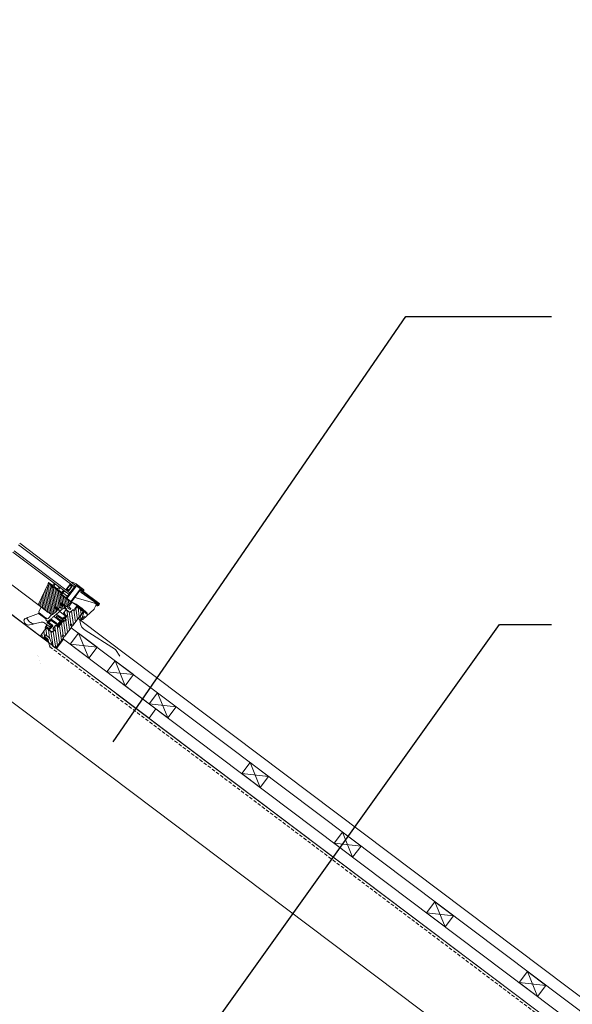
# Model space of a CAD drawing. Extents: x -613240 to -325500, y -25863 to 152403.
# Tile 112 of 254: x -385165 to -383971, y -129 to 1998. Entities that reach past the tile are written whole.
import ezdxf

# ---------------------------------------------------------------- set-up
doc = ezdxf.new("R2010")
doc.units = 0
doc.header["$MEASUREMENT"] = 0
doc.linetypes.add('HIDDEN', pattern=[11.25, 7.5, -3.75])
for name, color, linetype, lineweight in [('0_Nr_Pióra__21', 7, 'Continuous', 9), ('0_Nr_Pióra__5', 7, 'Continuous', 13), ('ARCH dach_Nr_Pióra__5', 7, 'Continuous', 13), ('Arch dachowki_Nr_Pióra__21', 7, 'Continuous', 9), ('Arch dachy_Nr_Pióra__5', 7, 'Continuous', 13), ('Arch konstrukcja dachu_Nr_Pióra__21_Nr_Pióra__21', 7, 'Continuous', 9), ('Arch okna_Nr_Pióra__5', 7, 'Continuous', 13), ('INWENT OPISY_Nr_Pióra__21', 7, 'Continuous', 9)]:
    doc.layers.add(name, color=color, linetype=linetype, lineweight=lineweight)
doc.styles.add('GENERATED_STYLE_1', font='txt')
doc.dimstyles.new('GENERATED_STYLE__6', dxfattribs={"dimtxt": 160.000002, "dimasz": 110.144928, "dimexe": 0.18, "dimexo": 40, "dimgap": 0.09, "dimtad": 1, "dimtih": 1, "dimtoh": 1, "dimdec": 0, "dimzin": 0, "dimdsep": 46, "dimtxsty": 'GENERATED_STYLE_1', "dimblk": 'ARROWHEAD_5', "dimblk1": 'ARROWHEAD_5', "dimblk2": 'ARROWHEAD_5', "dimcen": 0.09, "dimclrd": 7, "dimclre": 7, "dimclrt": 7, "dimazin": 0, "dimtfac": 1, "dimtdec": 4, "dimtmove": 0, "dimatfit": 3, "dimfxl": 0, "dimtolj": 1, "dimtzin": 0, "dimarcsym": 0})
doc.dimstyles.new('GENERATED_STYLE__8', dxfattribs={"dimtxt": 0.18, "dimasz": 182.4, "dimexe": 0.18, "dimexo": 0.0625, "dimgap": 0.09, "dimtad": 0, "dimtih": 1, "dimtoh": 1, "dimdec": 4, "dimzin": 0, "dimdsep": 46, "dimcen": 0.09, "dimadec": 0, "dimazin": 0, "dimtfac": 1, "dimtdec": 4, "dimtmove": 0, "dimatfit": 3, "dimldrblk": 'ARROWHEAD_5', "dimfxl": 0, "dimtolj": 1, "dimtzin": 0, "dimarcsym": 0})

# ---------------------------------------------------------------- blocks, each defined once
blk = doc.blocks.new('*D913')
at = {"layer": '0_Nr_Pióra__5', "linetype": 'Continuous'}
for points in [[(-388117.5, -2345.8), (-388007.6, -2382.5), (-388040.6, -2432.6)], [(-387736.3, -2994.6), (-387774.7, -2885.2), (-387714.9, -2880.7)]]:
    blk.add_hatch(color=256, dxfattribs=at).paths.add_polyline_path(points, flags=0)
for p, q in [((-388064.6, -2250.9), (-388170.4, -2440.8)), ((-388117.5, -2345.8), (-388007.6, -2382.5)), ((-388117.5, -2345.8), (-388040.6, -2432.6)), ((-388007.6, -2382.5), (-388040.6, -2432.6)), ((-387774.7, -2885.2), (-387714.9, -2880.7)), ((-387736.3, -2994.6), (-387774.7, -2885.2)), ((-387736.3, -2994.6), (-387714.9, -2880.7))]:
    blk.add_line(p, q, dxfattribs=at)
blk.add_arc((-388479.1, -2994.6), 742.8, 8.6448, 52.2241, dxfattribs=at)
at = {"layer": '0_Nr_Pióra__21', "insert": (-387700.7, -2617.3), "char_height": 160, "attachment_point": 7, "style": 'GENERATED_STYLE_1'}
blk.add_mtext('{60,87°}', dxfattribs=at)
blk = doc.blocks.new('ARROWHEAD_5')
at = {"color": 0, "linetype": 'Continuous', "lineweight": 0}
blk.add_line((0, 0), (-1, 0), dxfattribs=at)
blk.add_solid([(-1, 0.2679), (0, 0), (-1, -0.2679), (-1, 0.2679)], dxfattribs=at)
blk = doc.blocks.new('*D915')
at = {"layer": '0_Nr_Pióra__5', "linetype": 'Continuous'}
for points in [[(-381559.9, -2205.3), (-381598.7, -2314.5), (-381648.2, -2280.5)], [(-381824.1, -2994.6), (-381849.3, -2881.5), (-381789.3, -2884)]]:
    blk.add_hatch(color=256, dxfattribs=at).paths.add_polyline_path(points, flags=0)
for p, q in [((-381559.9, -2205.3), (-381648.2, -2280.5)), ((-381559.9, -2205.3), (-381598.7, -2314.5)), ((-381598.7, -2314.5), (-381648.2, -2280.5)), ((-381824.1, -2994.6), (-381849.3, -2881.5)), ((-381849.3, -2881.5), (-381789.3, -2884)), ((-381824.1, -2994.6), (-381789.3, -2884))]:
    blk.add_line(p, q, dxfattribs=at)
blk.add_arc((-380512.8, -2994.6), 1311.3, 147.8852, 175.1063, dxfattribs=at)
at = {"layer": '0_Nr_Pióra__21', "insert": (-382459.2, -2607.7), "char_height": 160, "attachment_point": 7, "style": 'GENERATED_STYLE_1'}
blk.add_mtext('{37,01°}', dxfattribs=at)
blk = doc.blocks.new('*D916')
at = {"layer": '0_Nr_Pióra__5', "linetype": 'Continuous'}
for points in [[(-377805.4, -5035.4), (-377844.1, -5144.7), (-377893.5, -5110.8)], [(-378059.5, -5794.6), (-378084.5, -5681.4), (-378024.6, -5684.1)]]:
    blk.add_hatch(color=256, dxfattribs=at).paths.add_polyline_path(points, flags=0)
for p, q in [((-377805.4, -5035.4), (-377893.5, -5110.8)), ((-377805.4, -5035.4), (-377844.1, -5144.7)), ((-377844.1, -5144.7), (-377893.5, -5110.8)), ((-378059.5, -5794.6), (-378084.5, -5681.4)), ((-378084.5, -5681.4), (-378024.6, -5684.1)), ((-378059.5, -5794.6), (-378024.6, -5684.1))]:
    blk.add_line(p, q, dxfattribs=at)
blk.add_arc((-376798.3, -5794.6), 1261.2, 148.0793, 174.9121, dxfattribs=at)
at = {"layer": '0_Nr_Pióra__21', "insert": (-378697.2, -5423.5), "char_height": 160, "attachment_point": 7, "style": 'GENERATED_STYLE_1'}
blk.add_mtext('{37,01°}', dxfattribs=at)

msp = doc.modelspace()

# ---------------------------------------------------------------- linework, layer by layer
at = {"layer": 'ARCH dach_Nr_Pióra__5', "linetype": 'Continuous'}
for p, q in [((-385070, 659.8), (-385084.9, 640)), ((-384870.4, 509.3), (-385070, 659.8)), ((-385037.6, 672.9), (-385055.6, 649)), ((-385037.6, 672.9), (-384997.6, 642.8)), ((-385037.6, 672.9), (-385015.7, 618.9)), ((-384885.3, 489.5), (-385084.9, 640)), ((-385055.6, 649), (-384997.6, 642.8)), ((-385055.6, 649), (-385015.7, 618.9)), ((-384997.6, 642.8), (-385015.7, 618.9)), ((-384958.7, 613.5), (-384976.8, 589.6)), ((-384958.7, 613.5), (-384918.8, 583.4)), ((-384958.7, 613.5), (-384936.9, 559.5)), ((-384976.8, 589.6), (-384936.9, 559.5)), ((-384976.8, 589.6), (-384918.8, 583.4)), ((-384918.8, 583.4), (-384936.9, 559.5)), ((-380130.4, -3063.7), (-384939.6, 561.6)), ((-384866.8, 544.2), (-384884.9, 520.3)), ((-384866.8, 544.2), (-384826.9, 514.1)), ((-384866.8, 544.2), (-384844.9, 490.2)), ((-384884.9, 520.3), (-384844.9, 490.2)), ((-384884.9, 520.3), (-384826.9, 514.1)), ((-384826.9, 514.1), (-384844.9, 490.2)), ((-384870.4, 509.3), (-384885.3, 489.5)), ((-384667.2, 393.8), (-384685.2, 369.8)), ((-384667.2, 393.8), (-384627.3, 363.7)), ((-384667.2, 393.8), (-384645.3, 339.7)), ((-384685.2, 369.8), (-384645.3, 339.7)), ((-384685.2, 369.8), (-384627.3, 363.7)), ((-384627.3, 363.7), (-384645.3, 339.7)), ((-384467.5, 243.3), (-384485.6, 219.3)), ((-384467.5, 243.3), (-384427.6, 213.2)), ((-384467.5, 243.3), (-384445.7, 189.2)), ((-384485.6, 219.3), (-384445.7, 189.2)), ((-384485.6, 219.3), (-384427.6, 213.2)), ((-384427.6, 213.2), (-384445.7, 189.2)), ((-384267.9, 92.8), (-384286, 68.8)), ((-384267.9, 92.8), (-384246, 38.7)), ((-384267.9, 92.8), (-384228, 62.7)), ((-384286, 68.8), (-384246, 38.7)), ((-384286, 68.8), (-384228, 62.7)), ((-384228, 62.7), (-384246, 38.7)), ((-384068.3, -57.7), (-384086.3, -81.7)), ((-384068.3, -57.7), (-384046.4, -111.8)), ((-384068.3, -57.7), (-384028.4, -87.8)), ((-384086.3, -81.7), (-384046.4, -111.8)), ((-384086.3, -81.7), (-384028.4, -87.8)), ((-384028.4, -87.8), (-384046.4, -111.8))]:
    msp.add_line(p, q, dxfattribs=at)
at = {"layer": 'Arch dachowki_Nr_Pióra__21', "linetype": 'Continuous'}
for p, q in [((-379905.7, -3164.3), (-385038.4, 704.9)), ((-379920.7, -3184.3), (-385053.4, 684.9))]:
    msp.add_line(p, q, dxfattribs=at)
at = {"layer": 'Arch dachy_Nr_Pióra__5', "linetype": 'Continuous'}
for p, q in [((-385112.6, 662.5), (-385103.8, 654.5)), ((-385105, 658.1), (-385111.9, 664.4)), ((-385110.6, 665.9), (-385103.5, 659.5)), ((-385103.5, 659.5), (-385102.1, 655.2)), ((-385105.9, 656.9), (-385106.2, 656.6)), ((-385104.8, 658.1), (-385105.6, 657.3)), ((-385103.8, 659.3), (-385104.5, 658.5)), ((-385103.9, 654.7), (-385103.2, 655.4)), ((-385103.3, 654.5), (-385102.6, 655.3)), ((-385102.8, 655.9), (-385102.4, 656.3)), ((-385102.3, 655.7), (-385102.6, 656.1))]:
    msp.add_line(p, q, dxfattribs=at)
at = {"layer": 'Arch dachy_Nr_Pióra__5', "linetype": 'Continuous', "flags": 128}
msp.add_lwpolyline([(-385040.1, 730), (-385027.7, 720.7, -0.341648), (-385027.3, 719), (-385029.8, 715.6, 0.442265), (-385022.9, 679.2), (-384957.9, 637.8), (-384948.6, 623.7)], format="xyb", dxfattribs=at)
at = {"layer": 'Arch dachy_Nr_Pióra__5', "linetype": 'HIDDEN', "flags": 128}
for points in [[(-385099.6, 643.7), (-385104, 658.4)], [(-385099.6, 643.7), (-380242, -3018.1)]]:
    msp.add_lwpolyline(points, dxfattribs=at)
at = {"layer": 'Arch dachy_Nr_Pióra__5', "linetype": 'Continuous'}
for centre, radius, start, end in [((-385112.8, 662.2), 0.3, 47.9941, 137.9941), ((-385099.3, 819.7), 160.1, 268.3043, 268.4258), ((-385101.8, 804.9), 147.6, 268.3149, 268.5736), ((-385122.3, 644.9), 20.2, 36.2773, 36.4717), ((-385100.6, 810.1), 151.7, 268.3107, 268.5617), ((-385121.7, 645.7), 20.9, 36.2604, 36.4809), ((-385120.1, 647.3), 20.2, 36.2876, 36.4563), ((-384949.4, 674.9), 155.7, 187.4656, 187.5156), ((-385103.6, 654.7), 0.3, 227.9941, 317.9941), ((-385113.2, 638.3), 19.9, 59.5068, 61.0734), ((-384926.7, 679), 177.6, 187.4701, 187.6734), ((-385102.4, 655.1), 0.3, 17.993, 137.9941), ((-385101.5, 645.8), 0.3, 317.9941, 17.993), ((-385099.2, 645.4), 0.3, 317.9941, 17.993), ((-385126.2, 625.2), 0.3, 37.9941, 127.9941), ((-385124.7, 621.9), 0.2, 217.9941, 307.9941), ((-385121.3, 613.4), 0.3, 272.993, 357.9941), ((-385118.9, 608.2), 0.3, 177.9941, 182.993)]:
    msp.add_arc(centre, radius, start, end, dxfattribs=at)
for points, knots in [([(-385104, 659.7), (-385104, 659.7), (-385103.8, 659.6), (-385103.7, 659.5), (-385103.6, 659.5), (-385103.5, 659.5), (-385103.5, 659.4)], [0, 0, 0, 0, 1, 1, 1, 2, 2, 2, 2]), ([(-385106, 656.9), (-385106.1, 657), (-385106.2, 657.2), (-385106.2, 657.2), (-385106.2, 657.3), (-385106.2, 657.3), (-385106.2, 657.3)], [0, 0, 0, 0, 1, 1, 1, 2, 2, 2, 2]), ([(-385106.2, 657.3), (-385106.1, 657.3), (-385106.1, 657.3), (-385106, 657.3), (-385105.8, 657.2), (-385105.5, 657), (-385105.1, 656.7), (-385104.7, 656.5), (-385104.3, 656.2), (-385103.9, 655.9), (-385103.6, 655.7), (-385103.2, 655.4), (-385103, 655.3), (-385102.8, 655.2), (-385102.7, 655.2), (-385102.7, 655.3)], [0, 0, 0, 0, 1, 1, 1, 2, 2, 2, 3, 3, 3, 4, 4, 4, 5, 5, 5, 5]), ([(-385105.9, 656.9), (-385105.9, 656.9), (-385105.8, 656.9), (-385105.7, 656.9), (-385105.5, 656.8), (-385105.3, 656.7), (-385105, 656.5), (-385104.7, 656.3), (-385104.4, 656.1), (-385104.1, 656), (-385103.9, 655.8), (-385103.8, 655.7), (-385103.6, 655.7)], [0, 0, 0, 0, 1, 1, 1, 2, 2, 2, 3, 3, 3, 4, 4, 4, 4]), ([(-385102.8, 655.9), (-385102.8, 655.8), (-385102.9, 655.9), (-385103.1, 655.9), (-385103.2, 656), (-385103.5, 656.1), (-385103.8, 656.3), (-385104.1, 656.5), (-385104.4, 656.7), (-385104.7, 656.9), (-385105, 657.1), (-385105.2, 657.2), (-385105.4, 657.3), (-385105.4, 657.3), (-385105.5, 657.3), (-385105.5, 657.3)], [0, 0, 0, 0, 1, 1, 1, 2, 2, 2, 3, 3, 3, 4, 4, 4, 5, 5, 5, 5]), ([(-385105.1, 658.5), (-385105.1, 658.5), (-385105, 658.5), (-385104.8, 658.4), (-385104.6, 658.3), (-385104.3, 658.1), (-385103.9, 657.8), (-385103.5, 657.5), (-385103.1, 657.2), (-385102.7, 657), (-385102.7, 657), (-385102.7, 657), (-385102.7, 657)], [0, 0, 0, 0, 1, 1, 1, 2, 2, 2, 3, 3, 3, 4, 4, 4, 4]), ([(-385104.8, 658.1), (-385104.8, 658.1), (-385104.7, 658.1), (-385104.6, 658.1), (-385104.4, 658), (-385104.1, 657.8), (-385103.8, 657.6), (-385103.5, 657.5), (-385103.2, 657.3), (-385102.9, 657.1), (-385102.8, 657), (-385102.7, 657), (-385102.6, 656.9)], [0, 0, 0, 0, 1, 1, 1, 2, 2, 2, 3, 3, 3, 4, 4, 4, 4]), ([(-385102.9, 657.6), (-385103.1, 657.7), (-385103.3, 657.9), (-385103.5, 658), (-385103.8, 658.2), (-385104.1, 658.3), (-385104.2, 658.4), (-385104.3, 658.5), (-385104.4, 658.5), (-385104.4, 658.5)], [0, 0, 0, 0, 1, 1, 1, 2, 2, 2, 3, 3, 3, 3])]:
    msp.add_open_spline(points, degree=3, knots=knots, dxfattribs=at)
for points in [[(-385103.8, 659.2), (-385103.9, 659.4), (-385104, 659.5), (-385104, 659.5)], [(-385103.8, 659.3), (-385103.7, 659.3), (-385103.6, 659.3), (-385103.4, 659.2)], [(-385104.9, 658.1), (-385105.1, 658.2), (-385105.1, 658.4), (-385105.2, 658.5)], [(-385103.4, 659.2), (-385103.4, 659.2), (-385103.4, 659.2), (-385103.4, 659.2)]]:
    msp.add_open_spline(points, degree=3, dxfattribs=at)
at = {"layer": 'Arch konstrukcja dachu_Nr_Pióra__21_Nr_Pióra__21', "linetype": 'Continuous'}
for p, q in [((-386169.6, 1457.5), (-375699.3, -6435.2)), ((-386122.5, 1233.9), (-375805.6, -6542.9)), ((-384954.7, 541.6), (-380420.7, -2876))]:
    msp.add_line(p, q, dxfattribs=at)
at = {"layer": 'Arch okna_Nr_Pióra__5', "linetype": 'Continuous'}
for p, q in [((-385176.7, 851.2), (-385056.1, 760.3)), ((-385046.4, 773.1), (-385167, 864)), ((-385044, 776.3), (-385164.6, 867.2)), ((-385179.1, 848), (-385058.5, 757.1)), ((-385214.1, 801.8), (-385122.8, 733)), ((-385103.3, 779.3), (-385123.7, 735.6)), ((-385100.6, 716.2), (-385108, 769.2)), ((-385097, 713.5), (-385105.6, 774.5)), ((-385102.6, 782.6), (-385103.5, 781.1)), ((-385103.1, 779.9), (-385103.3, 779.3)), ((-385093.8, 713.3), (-385103.1, 779.8)), ((-385092.6, 775.8), (-385101.6, 781.4)), ((-385093.9, 774.5), (-385101.1, 779.8)), ((-385101.1, 779.8), (-385093.9, 774.5)), ((-385090.9, 715.4), (-385099.8, 778.8)), ((-385095.6, 772.2), (-385096.2, 776.1)), ((-385096, 771.7), (-385093.9, 774.5)), ((-385093.8, 770), (-385096, 771.7)), ((-385093.6, 770.2), (-385095.9, 771.9)), ((-385088, 717.5), (-385095.5, 771.2)), ((-385095.1, 772.3), (-385095.4, 772.5)), ((-385093.9, 774.5), (-385094.8, 773.3)), ((-385091.7, 772.8), (-385093.8, 770)), ((-385093.6, 771.2), (-385092.8, 771.4)), ((-385093.1, 770.9), (-385093.6, 771.2)), ((-385093.3, 772.3), (-385091.9, 772.9)), ((-385092.8, 772), (-385093.3, 772)), ((-385086.4, 729.3), (-385092.4, 771.8)), ((-385089.4, 779.3), (-385092, 775.9)), ((-385091.9, 772.9), (-385079.2, 763.3)), ((-385091.8, 781.6), (-385089.3, 779.7)), ((-385081.2, 764.9), (-385091.7, 772.8)), ((-385088.3, 779.6), (-385091.5, 782)), ((-385090.8, 775), (-385088.2, 778.8)), ((-385083.4, 768.8), (-385090.7, 774.3)), ((-385082.8, 726.6), (-385089, 770.7)), ((-385079.6, 727.6), (-385085.4, 768)), ((-385079.6, 771.9), (-385082.8, 768.8)), ((-385081.8, 774.1), (-385079.6, 772.5)), ((-385079.1, 772.7), (-385081.5, 774.5)), ((-385080.4, 766.4), (-385078.1, 770.7)), ((-385073.2, 760.4), (-385080.3, 765.8)), ((-385078.1, 771.9), (-385078.6, 772.3)), ((-385077.7, 770.9), (-385075.4, 769.3)), ((-385075.1, 769.7), (-385077.5, 771.5)), ((-385055.2, 779.7), (-385064.9, 766.9)), ((-385064.9, 766.9), (-385060.9, 763.9)), ((-385064.2, 749.1), (-385043.2, 776.9)), ((-385055, 778.3), (-385063.5, 767.1)), ((-385063.5, 767.1), (-385061.9, 765.9)), ((-385062.6, 747.9), (-385041.9, 775.3)), ((-385062.2, 768.7), (-385060.6, 767.5)), ((-385061.9, 765.9), (-385060.6, 767.5)), ((-385061.1, 765.3), (-385060.5, 766.1)), ((-385061.1, 765.3), (-385060.5, 766.1)), ((-385060.6, 767.5), (-385058.7, 766)), ((-385060.5, 766.1), (-385058.5, 764.6)), ((-385060.5, 766.1), (-385058.5, 764.6)), ((-385058.7, 766), (-385052.6, 774)), ((-385058.5, 764.6), (-385051.2, 774.2)), ((-385058.5, 764.6), (-385051.2, 774.2)), ((-385056.2, 776.7), (-385054.6, 775.5)), ((-385046.4, 773.1), (-385056.1, 760.3)), ((-385051.2, 776.7), (-385055.2, 779.7)), ((-385053.4, 777.1), (-385055, 778.3)), ((-385054.6, 775.5), (-385053.4, 777.1)), ((-385052.6, 774), (-385054.6, 775.5)), ((-385054.2, 741.6), (-385033.5, 769)), ((-385053.2, 775.7), (-385052.6, 776.5)), ((-385053.2, 775.7), (-385052.6, 776.5)), ((-385051.2, 774.2), (-385053.2, 775.7)), ((-385051.2, 774.2), (-385053.2, 775.7)), ((-385032.3, 768.1), (-385053, 740.7)), ((-385052.6, 776.5), (-385051.8, 775.9)), ((-385052.6, 776.5), (-385051.8, 775.9)), ((-385051.8, 775.9), (-385051.2, 776.7)), ((-385051.8, 775.9), (-385051.2, 776.7)), ((-385051.1, 782.9), (-385051.5, 781.9)), ((-385051.2, 776.7), (-385046.4, 773.1)), ((-385042.2, 779.3), (-385051.1, 782.9)), ((-385046.4, 773.1), (-385048.9, 774.9)), ((-385044, 776.3), (-385046.5, 778.1)), ((-385046.4, 773.1), (-385044, 776.3)), ((-385043.8, 776.6), (-385044, 776.3)), ((-385041.8, 777.4), (-385043.2, 776.9)), ((-385026.6, 767.5), (-385041.9, 779.1)), ((-385033.5, 769), (-385041.9, 775.3)), ((-385041.3, 777.4), (-385028.7, 767.9)), ((-385032.3, 768.1), (-385030.4, 766.6)), ((-385030.4, 766.6), (-385032.3, 764)), ((-385028.5, 765.8), (-385030.7, 762.8)), ((-385118.8, 665.5), (-385245.1, 760.7)), ((-385114.9, 727), (-385117.9, 748.1)), ((-385111.3, 724.3), (-385115.4, 753.3)), ((-385107.8, 721.6), (-385113, 758.6)), ((-385104.2, 718.9), (-385110.5, 763.9)), ((-385076.5, 727.3), (-385081.8, 765.3)), ((-385079.2, 763.3), (-385078.8, 763.8)), ((-385079.2, 763.3), (-385075.2, 760.3)), ((-385078.8, 763.8), (-385074.8, 760.8)), ((-385074.8, 738.1), (-385078.2, 762.6)), ((-385074.8, 760.8), (-385075.2, 760.3)), ((-385075.2, 760.3), (-385073.6, 759.2)), ((-385073.6, 759.2), (-385075.2, 757.1)), ((-385074.9, 756.4), (-385052.2, 739.2)), ((-385074.4, 758.1), (-385074.7, 759.9)), ((-385071.2, 735.4), (-385074.1, 755.7)), ((-385073.6, 760.7), (-385069.8, 765.6)), ((-385073.6, 756.6), (-385068.4, 763.4)), ((-385054.4, 740.9), (-385073.6, 755.4)), ((-385069.3, 764.6), (-385072.5, 760.5)), ((-385070.6, 759.7), (-385069.5, 758.8)), ((-385067.9, 734.4), (-385070.5, 753)), ((-385069.5, 758.8), (-385063.1, 753.9)), ((-385064.6, 761.7), (-385069, 765.1)), ((-385068, 763.6), (-385064.9, 761.3)), ((-385064.4, 732.8), (-385066.9, 750.3)), ((-385061.1, 731.9), (-385063.3, 747.6)), ((-385063.1, 753.9), (-385060.6, 754.3)), ((-385058.5, 757.1), (-385061.7, 752.9)), ((-385061.5, 752.7), (-385061.7, 752.9)), ((-385060.3, 764.7), (-385061.1, 765.3)), ((-385060.3, 764.7), (-385061.1, 765.3)), ((-385060.9, 763.9), (-385060.3, 764.7)), ((-385060.9, 763.9), (-385060.3, 764.7)), ((-385060.9, 759), (-385058.5, 757.1)), ((-385058.4, 735.5), (-385059.7, 744.9)), ((-385058.5, 757.1), (-385056.1, 760.3)), ((-385002.1, 737.6), (-385045.9, 750.1)), ((-385031.8, 761.2), (-384996.1, 735.7)), ((-385030.7, 762.8), (-384994.5, 737)), ((-385027.5, 763.8), (-385026.3, 765.4)), ((-384993.4, 737.5), (-385027.4, 763.1)), ((-385123.4, 719.9), (-385118.1, 729.4)), ((-385122.1, 732.4), (-385122.8, 737.5)), ((-385122.8, 733), (-385102.9, 718)), ((-385118.5, 729.7), (-385120.4, 742.8)), ((-385088.9, 727.5), (-385087.1, 729.9)), ((-385084.1, 723.9), (-385088.9, 727.5)), ((-385087.7, 728.6), (-385086.9, 726)), ((-385087.1, 729.9), (-385082.3, 726.2)), ((-385086.1, 726.2), (-385086.8, 727.7)), ((-385081.9, 725.9), (-385086.7, 729.3)), ((-385086.5, 727.9), (-385085.9, 727.1)), ((-385085.9, 727.1), (-385084.9, 724.5)), ((-385085.1, 719.7), (-385085.8, 725.1)), ((-385084.2, 724.7), (-385084.8, 726.2)), ((-385084.6, 726.3), (-385084, 725.6)), ((-385084.4, 722.7), (-385084, 723.2)), ((-385083.9, 723.9), (-385083.6, 723.7)), ((-385083.6, 723.7), (-385083.9, 723.2)), ((-385083.9, 723.2), (-385083.5, 722.9)), ((-385082.4, 723.5), (-385082.5, 723.5)), ((-385082.1, 724), (-385080.6, 722.9)), ((-385081.3, 726.7), (-385081.9, 725.9)), ((-385080.3, 723.4), (-385081.8, 724.6)), ((-385081.6, 726.3), (-385081.3, 726.8)), ((-385081.4, 725), (-385081.3, 725)), ((-385081, 726.5), (-385081.3, 726.7)), ((-385081.1, 727), (-385078.4, 728.1)), ((-385081.1, 725), (-385080.8, 725.3)), ((-385080, 723.3), (-385080.3, 723.4)), ((-385079.5, 723.1), (-385080, 723.3)), ((-385070, 727.2), (-385078, 720.3)), ((-385077.5, 735.1), (-385075.1, 738.3)), ((-385072.7, 731.5), (-385077.5, 735.1)), ((-385077.4, 728), (-385076.1, 727)), ((-385075.9, 737.1), (-385076.3, 734.2)), ((-385076.3, 734.2), (-385075.7, 733.8)), ((-385075.5, 737.8), (-385075.9, 737.2)), ((-385075.5, 734.2), (-385075.3, 735.7)), ((-385075.1, 738.3), (-385069.5, 734.1)), ((-385074.7, 727.2), (-385072.5, 730.1)), ((-385074.5, 736), (-385073.3, 735.1)), ((-385070.5, 734.9), (-385074.3, 737.8)), ((-385074.3, 737.7), (-385070.2, 734.6)), ((-385073.5, 728.8), (-385074, 732.5)), ((-385072.9, 734.2), (-385073.2, 731.9)), ((-385073.2, 731.9), (-385072.7, 731.5)), ((-385072.4, 731.9), (-385072.2, 733.4)), ((-385071.4, 733.7), (-385070.8, 733.3)), ((-385070.2, 715.9), (-385064.2, 723.8)), ((-385070.1, 732.5), (-385064.6, 724.2)), ((-385069.5, 734.1), (-385063.4, 730.4)), ((-385063.9, 724.8), (-385069.5, 733.8)), ((-385064.2, 723.8), (-385068.7, 727.3)), ((-385064.4, 724), (-385056.2, 717.8)), ((-385062.1, 730.7), (-385054.4, 740.9)), ((-385054.4, 740.9), (-385060.7, 732.5)), ((-385059.9, 726.9), (-385056, 723.9)), ((-385052, 739.1), (-385058.3, 730.7)), ((-385058.1, 729.3), (-385054.2, 726.3)), ((-385055.7, 739.1), (-385056.1, 742.2)), ((-385056, 723.9), (-385054.2, 726.3)), ((-385052, 739.1), (-385054.4, 740.9)), ((-385048.3, 723.1), (-385046.8, 722)), ((-385046.8, 722), (-385041.4, 729.2)), ((-385040.1, 702.6), (-385043.5, 726.4)), ((-385040, 729.4), (-385028, 720.4)), ((-385035.9, 708.2), (-385038.7, 728.4)), ((-385031.6, 713.9), (-385033.1, 724.2)), ((-385028, 702.7), (-385003.9, 725)), ((-385003.5, 725.7), (-385000.5, 732.9)), ((-384997.4, 734), (-385002.1, 737.6)), ((-384999, 733.5), (-384997.4, 732.3)), ((-384997.4, 734), (-384996.1, 735.7)), ((-384997, 733.7), (-384997.4, 734)), ((-384994.2, 734.9), (-384994.9, 734)), ((-384994.6, 732.7), (-384993, 734.7)), ((-385155.3, 701.6), (-385153.6, 703.9)), ((-385153.6, 703.9), (-385153.3, 704.3)), ((-385153.1, 704.6), (-385146.8, 707)), ((-385123.8, 715.6), (-385146.8, 707)), ((-385123.8, 715.5), (-385122.9, 716.7)), ((-385109.2, 704.6), (-385123.8, 715.6)), ((-385123.8, 715.5), (-385122, 714.2)), ((-385122.6, 717.2), (-385122.9, 716.8)), ((-385122.9, 716.7), (-385108.7, 706.1)), ((-385122.6, 717.2), (-385122.8, 717.3)), ((-385109.3, 704.6), (-385107.5, 703.3)), ((-385107.5, 703.3), (-385109.2, 704.6)), ((-385108.5, 705.9), (-385108.7, 706.1)), ((-385108.5, 705.9), (-385106.6, 704.5)), ((-385108.4, 705.8), (-385106.6, 704.5)), ((-385106.6, 704.5), (-385107.5, 703.3)), ((-385107.5, 703.3), (-385106.6, 704.5)), ((-385106.6, 704.5), (-385106.3, 704.9)), ((-385106.1, 704.7), (-385106.3, 704.9)), ((-385097.9, 703.2), (-385104.9, 697.2)), ((-385095.7, 712.6), (-385103.4, 704.9)), ((-385102.9, 718), (-385100.3, 716)), ((-385100.5, 716.2), (-385096.4, 713.1)), ((-385098.7, 714.8), (-385098.7, 714.8)), ((-385098.7, 714.8), (-385097.7, 714.1)), ((-385097.5, 713.9), (-385095.7, 712.6)), ((-385096.7, 703.2), (-385086.1, 695.5)), ((-385094, 713.1), (-385085.1, 719.5)), ((-385092.3, 708), (-385089.9, 710.1)), ((-385085.7, 713.7), (-385089.8, 710.2)), ((-385079.8, 700.9), (-385089.8, 708.6)), ((-385086, 708.2), (-385083.4, 710.5)), ((-385078.6, 702.4), (-385086, 708.2)), ((-385085.7, 713.7), (-385079.5, 719)), ((-385084.7, 720.2), (-385084.5, 722.5)), ((-385084.5, 713.7), (-385073, 705.3)), ((-385083.4, 710.5), (-385074.2, 703.7)), ((-385079.5, 719), (-385078, 720.3)), ((-385078.3, 702.2), (-385074.9, 699.6)), ((-385066.8, 710.7), (-385078, 719.5)), ((-385074.7, 700.5), (-385069.1, 704.8)), ((-385071.8, 705.4), (-385066.8, 709.1)), ((-385065.6, 707.5), (-385070.6, 703.8)), ((-385062.6, 710.1), (-385070.2, 715.9)), ((-385068.9, 705.1), (-385068.5, 704.8)), ((-385068.8, 705.1), (-385067.3, 703.9)), ((-385067.8, 704.3), (-385068.5, 704.8)), ((-385064.4, 701.6), (-385067.8, 704.3)), ((-385066.9, 713.4), (-385067.7, 719.2)), ((-385067.3, 703.9), (-385062.6, 710.1)), ((-385063.6, 701.1), (-385067.3, 703.9)), ((-385065.3, 702.4), (-385065.8, 705.9)), ((-385057.1, 680), (-385063.2, 723.1)), ((-385053.9, 692.9), (-385057.6, 718.9)), ((-385056.2, 717.8), (-385050.2, 723.1)), ((-385048.6, 691.3), (-385052.8, 720.8)), ((-385049.8, 689.8), (-385027.8, 718.9)), ((-385044.4, 696.9), (-385048, 722.9)), ((-385024.9, 709.6), (-385030.1, 704.9)), ((-385138, 692.1), (-385143.3, 690.8)), ((-385133.5, 693.1), (-385138, 692.1)), ((-385133.5, 693.1), (-385118.5, 696.5)), ((-385119.2, 668.3), (-385107.2, 684.3)), ((-385101.6, 688.2), (-385110.2, 694.7)), ((-385108.6, 686.8), (-385109.4, 684.2)), ((-385109, 683.1), (-385108.4, 682.7)), ((-385106.9, 684.7), (-385108.4, 682.7)), ((-385105.8, 666.9), (-385108.1, 683.1)), ((-385107.5, 688.7), (-385107.7, 688.4)), ((-385107.2, 684.3), (-385095, 675.1)), ((-385107.1, 700.5), (-385095.7, 691.9)), ((-385101.7, 683.4), (-385107.1, 687.3)), ((-385102.9, 681.7), (-385106.9, 684.7)), ((-385105.7, 691.3), (-385106.1, 690.8)), ((-385096.4, 689.2), (-385104.8, 695.6)), ((-385100.7, 680), (-385104.6, 683)), ((-385097.3, 701.2), (-385102.7, 696.5)), ((-385095.1, 690.8), (-385102.7, 696.5)), ((-385100, 661.6), (-385102.7, 680.9)), ((-385102.1, 697), (-385102, 696.9)), ((-385097.6, 700.7), (-385101.9, 696.9)), ((-385094, 690.1), (-385101.9, 696.2)), ((-385101.6, 688.2), (-385101.6, 688.2)), ((-385100.7, 680), (-385093.8, 687.2)), ((-385100.4, 683.5), (-385096.2, 687.8)), ((-385098.9, 682.1), (-385094.8, 686.4)), ((-385097.3, 701.2), (-385087.2, 693.9)), ((-385086.7, 693.2), (-385097, 700.7)), ((-385095.5, 690.5), (-385096.7, 688.9)), ((-385095.6, 699.9), (-385095.7, 699.8)), ((-385087.6, 689.6), (-385093.1, 682.4)), ((-385093.1, 682.4), (-385092.6, 682)), ((-385093.1, 682.4), (-385089.2, 679.4)), ((-385092.6, 682), (-385087.9, 688.2)), ((-385088.2, 678.7), (-385092.6, 682)), ((-385091.7, 697.1), (-385091.8, 696.9)), ((-385082.7, 646.1), (-385088.5, 687.5)), ((-385088.4, 688.5), (-385087.9, 688.2)), ((-385087.9, 688.2), (-385083.7, 688.8)), ((-385087.6, 689.6), (-385084.7, 690)), ((-385082.1, 690), (-385087.2, 693.9)), ((-385081.9, 689.7), (-385086.4, 693)), ((-385082.3, 692.7), (-385086.1, 695.5)), ((-385085.3, 689.9), (-385083.7, 688.8)), ((-385081.5, 687.7), (-385084.7, 690)), ((-385083.7, 688.8), (-385080.6, 686.3)), ((-385078.4, 651.8), (-385083.6, 688.7)), ((-385082.3, 692.7), (-385077.5, 699.1)), ((-385081.9, 689.7), (-385079.8, 692.5)), ((-385081.7, 690.1), (-385077.3, 695.9)), ((-385080.1, 687.9), (-385081.5, 687.7)), ((-385078.1, 694.9), (-385080.9, 694.5)), ((-385080.6, 686.3), (-385074.3, 694.6)), ((-385080.5, 691.5), (-385077, 692)), ((-385077.8, 691), (-385080.1, 687.9)), ((-385079.8, 692.5), (-385079.7, 692.6)), ((-385079.7, 700.7), (-385077.5, 699.1)), ((-385079.7, 692.6), (-385076.6, 696.7)), ((-385076.2, 693.2), (-385079.7, 692.7)), ((-385076.4, 697.1), (-385079.2, 696.8)), ((-385075.3, 694.3), (-385078.8, 693.8)), ((-385074.2, 657.4), (-385078.6, 688.9)), ((-385074.5, 695.4), (-385078, 694.9)), ((-385070.2, 701.1), (-385077.8, 691)), ((-385077.3, 695.9), (-385077, 696.3)), ((-385073.6, 696.5), (-385077.1, 696)), ((-385077, 696.3), (-385074.9, 699.2)), ((-385076.6, 696.7), (-385074.5, 699.5)), ((-385074.7, 699.7), (-385074.5, 699.5)), ((-385074.3, 694.6), (-385070, 700.3)), ((-385070.6, 667.9), (-385074.3, 694.6)), ((-385070.5, 700.7), (-385070, 700.3)), ((-385068.1, 699.6), (-385070.2, 701.1)), ((-385065.7, 668.7), (-385070.1, 700.2)), ((-385070, 700.3), (-385067.9, 698.8)), ((-385068.1, 699.6), (-385064.5, 701.5)), ((-385067.9, 698.8), (-385063.6, 701.1)), ((-385051.6, 687.4), (-385067.8, 665.9)), ((-385061.4, 674.4), (-385065, 700.3)), ((-385064.4, 701.6), (-385064.5, 701.5)), ((-385054.2, 693.1), (-385056, 690.7)), ((-385056, 690.7), (-385051.6, 687.4)), ((-385049.8, 689.8), (-385054.2, 693.1)), ((-385052.9, 685.7), (-385053.3, 688.7)), ((-385115.6, 663.1), (-385118.8, 665.5)), ((-385115.3, 662.9), (-385116.6, 671.8)), ((-385108.6, 669.1), (-385112.8, 663.5)), ((-385110.8, 666.2), (-385112.3, 677.4)), ((-385100.6, 663), (-385108.6, 669.1)), ((-385100.3, 679.7), (-385100.7, 680)), ((-385092.8, 644.6), (-385100.6, 663)), ((-385095.3, 676.1), (-385100.3, 679.7)), ((-385092.5, 644.4), (-385097.1, 676.6)), ((-385095.3, 676.1), (-385089.3, 679.3)), ((-385095, 675.1), (-385088.2, 678.7)), ((-385086.9, 640.5), (-385092, 676.7)), ((-385089.2, 679.4), (-385089.3, 679.3)), ((-385069.6, 663.5), (-385087.1, 640.3)), ((-385072.3, 669.1), (-385074, 666.9)), ((-385074, 666.9), (-385069.6, 663.5)), ((-385067.8, 665.9), (-385072.3, 669.1)), ((-385087.1, 640.3), (-385092.8, 644.6))]:
    msp.add_line(p, q, dxfattribs=at)
at = {"layer": 'Arch okna_Nr_Pióra__5', "linetype": 'Continuous', "flags": 128}
for points in [[(-385074.5, 756.1), (-385052.2, 739.2)], [(-385073.5, 756.2), (-385051.9, 740.1)]]:
    msp.add_lwpolyline(points, dxfattribs=at)
for points in [[(-385051.9, 740.2, -0.098557), (-385019.4, 716.7, -0.485368), (-385019.4, 714.3, 0.086617), (-385052.2, 739.3)], [(-385046.1, 724.6), (-385041.9, 730.3, -0.415829), (-385039.4, 730.7), (-385026.6, 720.6, -0.294874), (-385026.4, 718.3), (-385031.5, 701.6, -0.980834), (-385032.7, 702.3), (-385030.2, 706.6)]]:
    msp.add_lwpolyline(points, format="xyb", dxfattribs=at)
at = {"layer": 'Arch okna_Nr_Pióra__5', "linetype": 'Continuous'}
for centre, radius, start, end in [((-385102.5, 780.8), 1.03, 164.5797, 248.8474), ((-385102, 778.6), 1.5, 51.729, 128.3933), ((-385102.2, 782.3), 0.5, 327.9915, 147.9896), ((-385101.3, 781.8), 0.5, 147.9915, 237.9915), ((-385093.8, 772.5), 1.3, 142.99, 278.5747), ((-385093.3, 772.2), 0.15, 110.9257, 259.7933), ((-385092.9, 771.7), 0.3, 278.5747, 79.7933), ((-385092.4, 776.2), 0.5, 237.9915, 322.99), ((-385091.6, 781.8), 0.25, 52.9894, 232.9894), ((-385090.4, 774.7), 0.5, 142.99, 232.99), ((-385089.8, 779.6), 0.503, 322.99, 12.9894), ((-385088.8, 779.2), 0.702, 323.4982, 22.8612), ((-385083.1, 769.2), 0.5, 232.99, 314.49), ((-385081.7, 774.3), 0.248, 55.8651, 233.3823), ((-385080, 766.2), 0.5, 151.49, 232.99), ((-385079.8, 772.3), 0.3, 346.6782, 54.0744), ((-385080, 772.3), 0.5, 314.49, 346.6782), ((-385077.7, 770.4), 0.5, 92.9899, 151.49), ((-385075.3, 769.5), 0.25, 233.6373, 53.6373), ((-385043.6, 776.5), 0.25, 52.99, 142.99), ((-385042.8, 777.9), 1.5, 52.99, 67.99), ((-385041.6, 777), 0.5, 52.99, 109.2999), ((-385029.7, 766.7), 1.5, 322.99, 52.99), ((-385027.5, 766.3), 1.5, 322.99, 52.99), ((-385074.4, 757), 0.794, 170.1814, 231.3007), ((-385073.3, 756.4), 0.3, 142.99, 232.99), ((-385072.9, 760.8), 0.5, 232.99, 322.99), ((-385070.9, 759.3), 0.492, 52.6052, 146.4669), ((-385068.8, 764), 0.783, 81.5886, 133.4727), ((-385068, 763.1), 0.5, 92.9897, 142.99), ((-385064.7, 761.5), 0.25, 233.9796, 53.9796), ((-385030.7, 762.8), 2, 142.99, 234.4916), ((-385027.1, 763.5), 0.5, 142.99, 232.99), ((-385121.9, 734.8), 2, 154.99, 232.99), ((-385087.1, 728.7), 0.7, 56.2054, 187.99), ((-385086.5, 726.2), 0.405, 206.534, 3.5517), ((-385086.7, 727.8), 0.176, 39.4596, 204.3563), ((-385084.6, 724.7), 0.404, 216.2338, 359.9153), ((-385084.7, 726.3), 0.102, 52.0139, 202.8297), ((-385084.4, 723.5), 0.5, 322.99, 52.99), ((-385085.2, 724.7), 1.42, 332.0604, 37.6279), ((-385083.8, 724), 0.116, 152.0604, 225.9291), ((-385083, 723.6), 0.8, 232.9892, 328.9696), ((-385082.3, 723.8), 0.275, 142.9902, 232.9892), ((-385082.3, 723.8), 0.275, 53.0376, 142.9902), ((-385082.6, 723.3), 0.285, 328.9696, 35.0317), ((-385082, 726.6), 0.5, 232.99, 322.99), ((-385081.6, 724.8), 0.275, 52.9882, 232.9902), ((-385080.9, 726.5), 0.5, 112.99, 142.99), ((-385081.2, 725.1), 0.2, 232.9892, 322.9892), ((-385081.5, 725.8), 0.8, 322.9892, 52.9907), ((-385077.9, 729.2), 6.28, 255.2133, 293.4797), ((-385078, 727.2), 1, 52.99, 112.99), ((-385075.5, 727.8), 1, 232.99, 322.99), ((-385074.9, 737), 1, 164.3746, 172.9892), ((-385076, 734.2), 0.5, 299.4111, 352.9892), ((-385074.9, 737), 1, 52.9892, 121.6039), ((-385075.2, 723.2), 0.251, 303.8265, 125.3479), ((-385074.8, 735.6), 0.5, 52.9892, 172.9892), ((-385073.9, 734.3), 1, 352.9892, 52.9892), ((-385072.9, 731.9), 0.5, 299.4111, 352.9892), ((-385073.3, 730.7), 1, 322.99, 52.99), ((-385071.7, 733.3), 0.5, 52.9892, 172.9892), ((-385073.2, 730.1), 4, 37.9299, 52.9892), ((-385073.6, 730.9), 5, 35.856, 52.9892), ((-385069.3, 726.5), 1, 52.99, 130.7631), ((-385064.3, 724.5), 0.468, 221.5723, 31.8572), ((-385062.9, 731.3), 1, 238.7006, 322.99), ((-385057.5, 730.1), 4, 142.9908, 232.9908), ((-385057.5, 730.1), 1, 142.9908, 232.9908), ((-385049.2, 721.9), 1.5, 52.99, 130.99), ((-385040.6, 728.6), 1, 52.99, 142.99), ((-385005.3, 726.5), 2, 312.8434, 337.8434), ((-384999.6, 732.7), 1, 52.99, 167.99), ((-384996.1, 733.9), 2, 232.99, 322.99), ((-384996, 734.9), 1.5, 232.99, 322.99), ((-384995.4, 735.8), 1.5, 322.99, 54.49), ((-384994.6, 735.9), 2, 322.99, 52.99), ((-385121.6, 718.9), 2, 150.99, 232.99), ((-385105.9, 702.1), 2, 142.99, 232.99), ((-385104.9, 706.3), 2, 232.99, 314.99), ((-385068.8, 680.9), 35.9, 130.7912, 140.4653), ((-385095.2, 714.7), 2, 232.99, 305.99), ((-385085.7, 720.3), 1, 305.99, 352.99), ((-385084, 722.4), 0.5, 142.99, 172.99), ((-385077.9, 727.9), 5.64, 241.7993, 299.9923), ((-385080.5, 700.1), 3, 44.1283, 51.99), ((-385072.4, 706.2), 3, 233.99, 306.99), ((-385072.4, 706.2), 1, 233.99, 306.99), ((-385068.8, 704.4), 0.5, 53.99, 126.99), ((-385067.4, 709.9), 1, 306.99, 51.99), ((-385067.4, 710), 3.05, 307.4683, 49.9077), ((-385029, 703.8), 1.5, 132.8434, 312.8434), ((-385028.6, 719.6), 0.969, 316.781, 53.7906), ((-385154.5, 701), 1, 144.49, 177.5607), ((-385145.5, 700.6), 10, 177.5607, 232.99), ((-385145.5, 700.6), 10, 232.99, 282.8), ((-385116.3, 686.7), 10, 52.99, 102.8), ((-385108.4, 683.9), 1, 163.5962, 232.99), ((-385107.7, 686.5), 1, 53.99, 163.5962), ((-385092.7, 680.4), 17, 142.154, 150.7993), ((-385104.2, 696.4), 1, 130.7631, 232.99), ((-385101.1, 684.2), 3, 233.99, 315.99), ((-385101.6, 696.6), 0.5, 130.7631, 232.69), ((-385101.1, 684.2), 1, 233.99, 315.99), ((-385097.3, 700.3), 0.5, 53.99, 130.7631), ((-385097, 688.4), 1, 315.99, 52.99), ((-385096.3, 691.1), 1, 344.819, 0.7462), ((-385096.2, 688.5), 2.54, 302.4914, 66.4886), ((-385095.2, 688.6), 2, 315.99, 52.69), ((-385085.6, 694.8), 2, 233.99, 241.9929), ((-385086.7, 692.6), 0.5, 53.49, 61.9929), ((-385082, 690.3), 0.3, 232.99, 322.99), ((-385080.5, 700.1), 1, 37.6102, 51.99), ((-385053.7, 660.9), 44.9, 117.975, 119.0647), ((-385074.4, 700.1), 0.5, 126.99, 232.49), ((-385075.1, 699.4), 0.3, 322.99, 52.99), ((-385117.6, 667.1), 2, 142.99, 232.99), ((-385114.4, 664.7), 2.01, 233.1529, 322.5969)]:
    msp.add_arc(centre, radius, start, end, dxfattribs=at)
for points in [[(-385153.3, 704.3), (-385153.2, 704.4), (-385153.2, 704.5), (-385153.1, 704.6)], [(-385097.9, 703.2), (-385097.5, 703.5), (-385097.1, 703.5), (-385096.7, 703.2)], [(-385089.8, 708.6), (-385090.4, 709.1), (-385090.4, 709.6), (-385089.8, 710.2)], [(-385085.7, 713.7), (-385085.3, 714), (-385084.9, 714), (-385084.5, 713.7)], [(-385078, 719.5), (-385078.3, 719.8), (-385078.4, 720), (-385078, 720.3)]]:
    msp.add_open_spline(points, degree=3, dxfattribs=at)
for points, knots in [([(-385148.9, 704.9), (-385149, 705), (-385149, 705.1), (-385149, 705.1), (-385149, 705.2), (-385149, 705.3), (-385149, 705.3), (-385148.9, 705.5), (-385148.9, 705.6), (-385148.8, 705.7), (-385148.7, 705.8), (-385148.6, 705.9), (-385148.5, 706), (-385148.4, 706.1), (-385148.3, 706.1), (-385148.2, 706.2), (-385148, 706.4), (-385147.8, 706.5), (-385147.5, 706.6), (-385147.3, 706.8), (-385147.1, 706.9), (-385146.8, 707)], [0, 0, 0, 0, 1, 1, 1, 2, 2, 2, 3, 3, 3, 4, 4, 4, 5, 5, 5, 6, 6, 6, 7, 7, 7, 7]), ([(-385135.9, 693.1), (-385136.6, 693.4), (-385137.3, 693.7), (-385138, 694.1), (-385138.6, 694.4), (-385139.3, 694.8), (-385139.9, 695.2), (-385140.6, 695.6), (-385141.2, 696), (-385141.8, 696.4), (-385142.2, 696.6), (-385142.5, 696.8), (-385142.8, 697.1), (-385142.9, 697.2), (-385143.1, 697.3), (-385143.2, 697.4), (-385143.4, 697.5), (-385143.5, 697.6), (-385143.7, 697.7), (-385144, 698), (-385144.3, 698.2), (-385144.5, 698.5), (-385144.8, 698.8), (-385145, 699.1), (-385145.2, 699.3), (-385145.7, 699.9), (-385146.1, 700.5), (-385146.6, 701.1), (-385147, 701.7), (-385147.4, 702.4), (-385147.8, 703), (-385148.2, 703.6), (-385148.6, 704.3), (-385148.9, 704.9)], [0, 0, 0, 0, 1, 1, 1, 2, 2, 2, 3, 3, 3, 4, 4, 4, 5, 5, 5, 6, 6, 6, 7, 7, 7, 8, 8, 8, 9, 9, 9, 10, 10, 10, 11, 11, 11, 11]), ([(-385096.5, 703.7), (-385096.6, 703.6), (-385096.6, 703.5), (-385096.7, 703.4), (-385096.7, 703.4), (-385096.8, 703.3), (-385096.8, 703.3)], [0, 0, 0, 0, 1, 1, 1, 2, 2, 2, 2]), ([(-385133.5, 693.1), (-385133.9, 693), (-385134.3, 692.9), (-385134.7, 692.9), (-385134.9, 692.9), (-385135.1, 692.9), (-385135.3, 692.9), (-385135.4, 692.9), (-385135.5, 693), (-385135.6, 693), (-385135.7, 693), (-385135.8, 693), (-385135.9, 693.1)], [0, 0, 0, 0, 1, 1, 1, 2, 2, 2, 3, 3, 3, 4, 4, 4, 4]), ([(-385107.7, 688.5), (-385107.7, 688.4), (-385107.7, 688.4), (-385107.7, 688.3), (-385107.8, 688.2), (-385107.9, 688.1), (-385107.9, 688), (-385108, 687.9), (-385108, 687.8), (-385108.1, 687.7), (-385108.1, 687.6), (-385108.2, 687.5), (-385108.2, 687.5), (-385108.3, 687.4), (-385108.3, 687.3), (-385108.3, 687.2), (-385108.4, 687.2), (-385108.4, 687.2), (-385108.4, 687.2)], [0, 0, 0, 0, 1, 1, 1, 2, 2, 2, 3, 3, 3, 4, 4, 4, 5, 5, 5, 6, 6, 6, 6]), ([(-385096.7, 688.9), (-385096.8, 688.7), (-385097, 688.5), (-385097.2, 688.4), (-385097.3, 688.2), (-385097.5, 688.1), (-385097.7, 688), (-385097.9, 687.9), (-385098.1, 687.8), (-385098.3, 687.7), (-385098.6, 687.6), (-385098.8, 687.6), (-385099, 687.5), (-385099.2, 687.5), (-385099.5, 687.5), (-385099.7, 687.5), (-385099.9, 687.5), (-385100.2, 687.5), (-385100.4, 687.6), (-385100.8, 687.7), (-385101.2, 687.9), (-385101.6, 688.2)], [0, 0, 0, 0, 1, 1, 1, 2, 2, 2, 3, 3, 3, 4, 4, 4, 5, 5, 5, 6, 6, 6, 7, 7, 7, 7]), ([(-385095.7, 691.9), (-385095.6, 691.8), (-385095.5, 691.7), (-385095.4, 691.6), (-385095.4, 691.5), (-385095.3, 691.4), (-385095.3, 691.2), (-385095.3, 691), (-385095.3, 690.7), (-385095.5, 690.5)], [0, 0, 0, 0, 1, 1, 1, 2, 2, 2, 3, 3, 3, 3])]:
    msp.add_open_spline(points, degree=3, knots=knots, dxfattribs=at)

# ---------------------------------------------------------------- dimensions: what is measured, and where the dimension line sits
at = {"linetype": 'Continuous'}
for base, center, p1, p2, picture, middle in [((-381756.3, -2578.5), (-380512.8, -2994.6), (-388650.8, -2994.6), (-386122.5, 1233.9), '*D915', (-382141.7, -2527.7)), ((-387838.7, -2618.4), (-388479.1, -2994.6), (-386122.5, 1233.9), (-380263.5, -2994.6), '*D913', (-387383.3, -2537.3)), ((-377994.3, -5394.3), (-376798.3, -5794.6), (-386122.5, 1233.9), (-380002.2, -5794.6), '*D916', (-378379.8, -5343.5))]:
    dim = msp.add_angular_dim_3p(base=base, center=center, p1=p1, p2=p2, dimstyle='GENERATED_STYLE__6', dxfattribs=at)
    dim.commit()
    dim.dimension.update_dxf_attribs({"geometry": picture, "text_midpoint": middle, "dimtype": 165})

# ---------------------------------------------------------------- leaders
at = {"layer": 'INWENT OPISY_Nr_Pióra__21', "linetype": 'Continuous', "annotation_type": 0, "has_hookline": 1, "hookline_direction": 1}
for points, text_width in [([(-386082.2, 1210.4), (-384983.3, 2749.5), (-384447.7, 2749.5)], 1337.1), ([(-384963, 438.3), (-384330.6, 1357.3), (-384016.6, 1357.3)], 1448.6), ([(-385227.8, -847.1), (-384128.9, 692.1), (-384016.6, 692.1)], 1448.6)]:
    msp.add_leader(points, dimstyle='GENERATED_STYLE__8', dxfattribs=dict(at, text_width=text_width))

doc.saveas('drawing.dxf')
